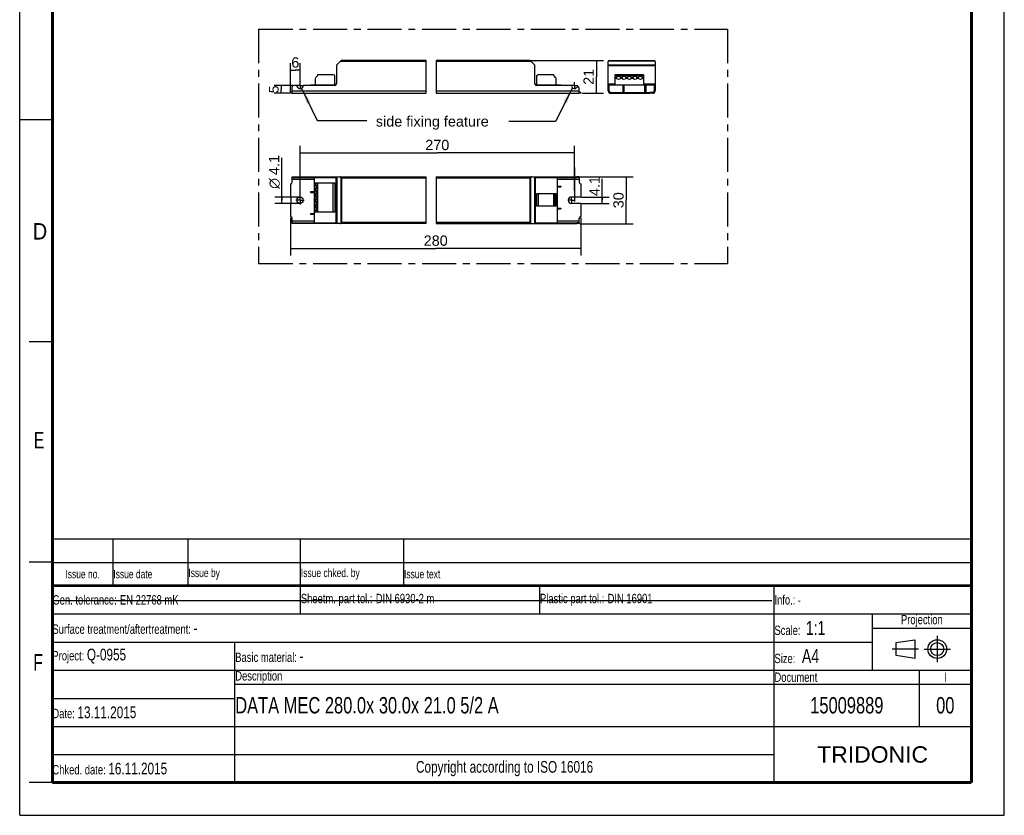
# Model space of a CAD drawing. Header units: millimetres. Extents: x 0 to 210, y 0 to 297.
# Tile 1 of 2: x 0 to 210, y 0 to 170. Entities that reach past the tile are written whole.
import ezdxf
from ezdxf.enums import TextEntityAlignment as Align

# ---------------------------------------------------------------- set-up
doc = ezdxf.new("R2010")
doc.units = ezdxf.units.MM
doc.header["$LTSCALE"] = 19.36
doc.linetypes.add('CENTER', pattern=[0.6, 0.375, -0.075, 0.075, -0.075])
doc.layers.get('0').update_dxf_attribs({"linetype": 'CONTINUOUS'})
for name, color, linetype in [('DEFAULT_1', 7, 'CENTER'), ('Z_AXIS', 7, 'CONTINUOUS'), ('Z_DIM_2D', 7, 'CONTINUOUS'), ('Z_NOTICE', 7, 'CONTINUOUS')]:
    doc.layers.add(name, color=color, linetype=linetype)
doc.styles.get("Standard").update_dxf_attribs({"font": 'txt', "width": 0.7})
doc.styles.add('TEXTSTYLE_2', font='txt', dxfattribs={"width": 0.75})
doc.styles.add('TEXTSTYLE_3', font='helveticaneueltw1g-ltcn.otf')
doc.styles.add('TEXTSTYLE_4', font='gdt', dxfattribs={"width": 0.7})
doc.styles.add('TEXTSTYLE_5', font='arial.ttf')
doc.dimstyles.new('DIMSTYLE_1', dxfattribs={"dimtxt": 2.2, "dimasz": 3.5, "dimexe": 1.5, "dimexo": 0, "dimgap": 0.55, "dimtad": 1, "dimdec": 1, "dimlfac": 3, "dimdsep": 46, "dimtxsty": 'TEXTSTYLE_3', "dimblk": '_FILLED', "dimblk1": '_FILLED', "dimblk2": '_FILLED', "dimcen": 0.09, "dimclrt": 5, "dimadec": 0, "dimazin": 0, "dimtp": 0.1, "dimtm": 0.1, "dimtfac": 1, "dimtdec": 1, "dimtofl": 0, "dimtmove": 0, "dimatfit": 3, "dimldrblk": '_FILLED', "dimfxl": 0, "dimtolj": 1, "dimarcsym": 0})
doc.dimstyles.new('DIMSTYLE_2', dxfattribs={"dimtxt": 2.2, "dimasz": 3.5, "dimexe": 1.5, "dimexo": 0, "dimgap": 0.55, "dimtad": 1, "dimdec": 1, "dimlfac": 3, "dimdsep": 46, "dimtxsty": 'TEXTSTYLE_3', "dimblk": '_FILLED', "dimblk1": '_FILLED', "dimblk2": '_FILLED', "dimcen": 0.09, "dimclrt": 5, "dimadec": 0, "dimazin": 0, "dimtp": 0.2, "dimtm": 0.2, "dimtfac": 1, "dimtdec": 1, "dimtofl": 0, "dimtmove": 0, "dimatfit": 3, "dimldrblk": '_FILLED', "dimfxl": 0, "dimtolj": 1, "dimarcsym": 0})
doc.dimstyles.new('DIMSTYLE_3', dxfattribs={"dimtxt": 2.2, "dimasz": 3.5, "dimexe": 1.5, "dimexo": 0, "dimgap": 0.55, "dimtad": 1, "dimdec": 1, "dimlfac": 3, "dimdsep": 46, "dimtxsty": 'TEXTSTYLE_3', "dimblk": '_FILLED', "dimblk1": '_FILLED', "dimblk2": '_FILLED', "dimcen": 0.09, "dimclrt": 5, "dimadec": 0, "dimazin": 0, "dimtp": 0.5, "dimtm": 0.5, "dimtfac": 1, "dimtdec": 1, "dimtofl": 0, "dimtmove": 0, "dimatfit": 3, "dimldrblk": '_FILLED', "dimfxl": 0, "dimtolj": 1, "dimarcsym": 0})
doc.dimstyles.new('DIMSTYLE_4', dxfattribs={"dimtxt": 2.1, "dimasz": 3.5, "dimexe": 1.5, "dimexo": 0, "dimgap": 0.525, "dimtad": 1, "dimdec": 1, "dimlfac": 3, "dimdsep": 46, "dimtxsty": 'TEXTSTYLE_3', "dimblk": '_FILLED', "dimblk1": '_FILLED', "dimblk2": '_FILLED', "dimcen": 0.09, "dimclrt": 5, "dimadec": 0, "dimazin": 0, "dimtp": 0.1, "dimtm": 0.1, "dimtfac": 1, "dimtdec": 1, "dimtofl": 0, "dimtmove": 0, "dimatfit": 3, "dimldrblk": '_FILLED', "dimfxl": 0, "dimtolj": 1, "dimarcsym": 0})
doc.dimstyles.get("Standard").update_dxf_attribs({"dimtxt": 3.5, "dimasz": 3.5, "dimexe": 1.5, "dimexo": 0, "dimtad": 1, "dimdec": 4, "dimdsep": 46, "dimtxsty": 'Standard', "dimblk": '_FILLED', "dimblk1": '_FILLED', "dimblk2": '_FILLED', "dimcen": 0.09, "dimclrt": 5, "dimadec": 0, "dimazin": 0, "dimtol": 1, "dimtp": 0.0001, "dimtm": 0.0001, "dimtfac": 1, "dimtdec": 4, "dimtofl": 0, "dimtmove": 0, "dimatfit": 3, "dimldrblk": '_FILLED', "dimfxl": 0, "dimtolj": 1, "dimarcsym": 0})

# ---------------------------------------------------------------- blocks, each defined once
blk = doc.blocks.new('PROJEKTIONSMETHODE_BL0', base_point=(192.31, 35.47))
at = {"color": 2, "linetype": 'Continuous'}
for p, q in [((186.91, 36.87), (190.91, 37.47)), ((186.91, 34.07), (186.91, 36.87)), ((190.91, 37.47), (190.91, 33.47)), ((190.91, 33.47), (186.91, 34.07))]:
    blk.add_line(p, q, dxfattribs=at)
for radius in [2, 1.4]:
    blk.add_circle((195.71, 35.47), radius, dxfattribs=at)
at = {"layer": 'DEFAULT_1', "color": 2, "linetype": 'CENTER'}
for p, q in [((195.71, 38.27), (195.71, 32.67)), ((191.71, 35.47), (186.11, 35.47)), ((192.91, 35.47), (198.5, 35.47))]:
    blk.add_line(p, q, dxfattribs=at)
blk = doc.blocks.new('*D2')
at = {"layer": 'Z_DIM_2D', "color": 2, "linetype": 'Continuous'}
for p, q in [((124.25, 131.24), (124.25, 135.81)), ((119.8, 130.56), (125.75, 130.56)), ((119.83, 131.93), (125.75, 131.93)), ((124.25, 131.93), (124.25, 131.24)), ((124.25, 130.56), (124.25, 131.24))]:
    blk.add_line(p, q, dxfattribs=at)
at = {"layer": 'Z_DIM_2D', "color": 5, "linetype": 'Continuous', "style": 'TEXTSTYLE_3'}
blk.add_text('4.1', height=2.2, rotation=90, dxfattribs=at).set_placement((123.7, 132.12))
blk = doc.blocks.new('_FILLED')
at = {"color": 0, "linetype": 'ByBlock'}
blk.add_solid([(0, 0), (-1, 0.125), (-1, -0.125)], dxfattribs=at)
blk = doc.blocks.new('_NONE')
blk = doc.blocks.new('*D3')
at = {"layer": 'Z_DIM_2D', "color": 2, "linetype": 'Continuous'}
for p, q in [((55.91, 131.24), (55.91, 140.3)), ((59.79, 131.93), (54.41, 131.93)), ((59.79, 130.56), (54.41, 130.56)), ((55.91, 131.93), (55.91, 131.24)), ((55.91, 130.56), (55.91, 131.24))]:
    blk.add_line(p, q, dxfattribs=at)
at = {"layer": 'Z_DIM_2D', "color": 5, "linetype": 'Continuous'}
for s, style, p in [('4.1', 'TEXTSTYLE_3', (55.36, 136.61)), ('n', 'TEXTSTYLE_4', (55.36, 133.68))]:
    blk.add_text(s, height=2.2, rotation=90, dxfattribs=dict(at, style=style)).set_placement(p)
blk = doc.blocks.new('*D4')
at = {"layer": 'Z_DIM_2D', "color": 2, "linetype": 'Continuous'}
for p, q in [((109.05, 161.07), (124.5, 161.07)), ((123, 161.07), (123, 157.57)), ((123, 154.07), (123, 157.57)), ((119.96, 154.07), (124.5, 154.07))]:
    blk.add_line(p, q, dxfattribs=at)
at = {"layer": 'Z_DIM_2D', "color": 5, "linetype": 'Continuous', "style": 'TEXTSTYLE_3'}
blk.add_text('21', height=2.2, rotation=90, dxfattribs=at).set_placement((122.45, 157.57), align=Align.CENTER)
blk = doc.blocks.new('*D5')
at = {"layer": 'Z_DIM_2D', "color": 2, "linetype": 'Continuous'}
for p, q in [((57.79, 154.34), (57.79, 160.49)), ((59.79, 156.38), (59.79, 160.49)), ((57.79, 158.99), (58.79, 158.99)), ((59.79, 158.99), (58.79, 158.99))]:
    blk.add_line(p, q, dxfattribs=at)
at = {"layer": 'Z_DIM_2D', "color": 5, "linetype": 'Continuous', "style": 'TEXTSTYLE_3'}
blk.add_text('6', height=2.2, dxfattribs=at).set_placement((58.79, 159.54), align=Align.CENTER)
blk = doc.blocks.new('*D6')
at = {"layer": 'Z_DIM_2D', "color": 2, "linetype": 'Continuous'}
for p, q in [((57.79, 127.52), (57.79, 119.47)), ((119.67, 127.52), (119.67, 119.47)), ((57.79, 120.97), (88.73, 120.97)), ((119.67, 120.97), (88.73, 120.97))]:
    blk.add_line(p, q, dxfattribs=at)
at = {"layer": 'Z_DIM_2D', "color": 5, "linetype": 'Continuous', "style": 'TEXTSTYLE_3'}
blk.add_text('280', height=2.2, dxfattribs=at).set_placement((88.73, 121.52), align=Align.CENTER)
blk = doc.blocks.new('*D7')
at = {"layer": 'Z_DIM_2D', "color": 2, "linetype": 'Continuous'}
for p, q in [((119.5, 136.24), (130.86, 136.24)), ((129.36, 136.24), (129.36, 131.24)), ((129.36, 126.24), (129.36, 131.24)), ((119.49, 126.24), (130.86, 126.24))]:
    blk.add_line(p, q, dxfattribs=at)
at = {"layer": 'Z_DIM_2D', "color": 5, "linetype": 'Continuous', "style": 'TEXTSTYLE_3'}
blk.add_text('30', height=2.2, rotation=90, dxfattribs=at).set_placement((128.81, 131.24), align=Align.CENTER)
blk = doc.blocks.new('*D8')
at = {"layer": 'Z_DIM_2D', "color": 2, "linetype": 'Continuous'}
for p, q in [((59.79, 132.13), (59.79, 142.88)), ((118.33, 133.35), (118.33, 142.88)), ((59.79, 141.38), (89.06, 141.38)), ((118.33, 141.38), (89.06, 141.38))]:
    blk.add_line(p, q, dxfattribs=at)
at = {"layer": 'Z_DIM_2D', "color": 5, "linetype": 'Continuous', "style": 'TEXTSTYLE_3'}
blk.add_text('270', height=2.2, dxfattribs=at).set_placement((89.06, 141.93), align=Align.CENTER)
blk = doc.blocks.new('*D9')
at = {"layer": 'Z_DIM_2D', "color": 2, "linetype": 'Continuous'}
for p, q in [((58.26, 155.74), (54.27, 155.74)), ((55.77, 155.74), (55.77, 154.9)), ((57.65, 154.07), (54.27, 154.07)), ((55.77, 154.07), (55.77, 154.9))]:
    blk.add_line(p, q, dxfattribs=at)
at = {"layer": 'Z_DIM_2D', "color": 5, "linetype": 'Continuous', "style": 'TEXTSTYLE_3'}
blk.add_text('5', height=2.1, rotation=90, dxfattribs=at).set_placement((55.24, 154.9), align=Align.CENTER)
blk = doc.blocks.new('*T11')
at = {"color": 0, "linetype": 'ByBlock', "lineweight": -2}
for p, q in [((0, 42), (196, 42)), ((0, 0), (0, 42)), ((53, 36), (53, 42)), ((104, 36), (104, 42)), ((154, 0), (154, 42)), ((196, 0), (196, 42)), ((0, 36), (196, 36)), ((175, 24), (175, 36)), ((175, 33), (196, 33)), ((0, 30), (175, 30)), ((39, 0), (39, 30)), ((0, 24), (196, 24)), ((185, 12), (185, 24)), ((39, 21), (196, 21)), ((0, 18), (39, 18)), ((0, 12), (196, 12)), ((0, 6), (154, 6)), ((0, 0), (196, 0))]:
    blk.add_line(p, q, dxfattribs=at)
at = {"color": 5, "linetype": 'Continuous'}
for s, insert, char_height, width, attachment_point, style in [('Gen. tolerance:\\H2.5; \\H2.0;EN 22768 mK', (0.06, 39), 2, 52.88, 4, 'TEXTSTYLE_2'), ('Sheetm. part tol.:\\H2.5; \\H2.0;DIN 6930-2 m', (53.06, 39), 2, 50.88, 4, 'TEXTSTYLE_2'), ('Plastic part tol.:\\H2.5; \\H2.0;DIN 16901', (104.06, 39), 2, 49.88, 4, 'TEXTSTYLE_2'), ('Info.: \\H1.8;{\\W0.7;-}', (154.06, 39), 2, 41.88, 4, 'TEXTSTYLE_2'), ('Projection', (185.5, 34.5), 2, 20.88, 5, 'TEXTSTYLE_2'), ('Surface treatment/aftertreatment: \\H2.5;-', (0.06, 33), 2, 153.88, 4, 'TEXTSTYLE_2'), ('Scale:  \\H3.0;1:1', (154.06, 33), 2, 20.88, 4, 'TEXTSTYLE_2'), ('Project: \\H2.5;Q-0955', (0.06, 27), 2, 38.88, 4, 'TEXTSTYLE_2'), ('Basic material: \\H2.5;-', (39.06, 27), 2, 114.88, 4, 'TEXTSTYLE_2'), ('Size: \\H3.0; A4', (154.06, 27), 2, 20.88, 4, 'TEXTSTYLE_2'), ('Description', (39.06, 22.5), 2, 114.88, 4, 'TEXTSTYLE_2'), ('Document', (154.06, 22.5), 2, 30.88, 4, 'TEXTSTYLE_2'), ('I', (190.5, 22.5), 2, 10.88, 5, 'TEXTSTYLE_2'), ('Date: \\H2.5;13.11.2015', (0.06, 15), 2, 38.88, 4, 'TEXTSTYLE_2'), ('TRIDONIC', (175, 6), 3.5, 41.88, 5, 'TEXTSTYLE_5'), ('Chked. date: \\H2.5;16.11.2015', (0.06, 3), 2, 38.88, 4, 'TEXTSTYLE_2'), ('Copyright according to ISO 16016', (96.5, 3), 2.5, 114.88, 5, 'TEXTSTYLE_2')]:
    blk.add_mtext(s, dxfattribs=dict(at, insert=insert, char_height=char_height, width=width, attachment_point=attachment_point, style=style))
at = {"color": 7, "linetype": 'Continuous', "char_height": 3.5, "style": 'TEXTSTYLE_2'}
for s, insert, width, attachment_point in [('DATA MEC 280.0x 30.0x 21.0 5/2 A', (39.06, 16.5), 114.88, 4), ('15009889', (169.5, 16.5), 30.88, 5), ('00', (190.5, 16.5), 10.88, 5)]:
    blk.add_mtext(s, dxfattribs=dict(at, insert=insert, width=width, attachment_point=attachment_point))
blk = doc.blocks.new('*T12')
at = {"color": 0, "linetype": 'ByBlock', "lineweight": -2}
for p, q in [((0, 10), (196, 10)), ((0, 0), (0, 10)), ((13, 0), (13, 10)), ((29, 0), (29, 10)), ((53, 0), (53, 10)), ((75, 0), (75, 10)), ((196, 0), (196, 10)), ((0, 5), (196, 5)), ((0, 0), (196, 0))]:
    blk.add_line(p, q, dxfattribs=at)
at = {"color": 5, "linetype": 'Continuous', "char_height": 1.8, "style": 'TEXTSTYLE_2'}
for s, insert, width, attachment_point in [('Issue no.', (6.5, 2.5), 12.88, 5), ('Issue date ', (13.06, 2.5), 15.88, 4), ('Issue by ', (29.06, 2.5), 23.88, 4), ('Issue chked. by', (53.06, 2.5), 21.88, 4), ('Issue text ', (75.06, 2.5), 120.88, 4)]:
    blk.add_mtext(s, dxfattribs=dict(at, insert=insert, width=width, attachment_point=attachment_point))

msp = doc.modelspace()

# ---------------------------------------------------------------- linework, layer by layer
at = {"color": 2, "linetype": 'Continuous'}
for p, q in [((0, 0), (0, 297)), ((210, 0), (210, 297)), ((86.707, 154.069), (86.707, 161.069)), ((88.818, 161.069), (88.818, 154.069)), ((0, 148.5), (7, 148.5)), ((86.707, 126.243), (86.707, 136.243)), ((88.818, 136.243), (88.818, 126.243)), ((7, 101), (2, 101)), ((7, 54), (2, 54)), ((7, 7), (2, 7)), ((0, 0), (210, 0))]:
    msp.add_line(p, q, dxfattribs=at)
at = {"color": 7, "linetype": 'Continuous'}
for p, q in [((67.552, 159.972), (67.552, 156.069)), ((67.62, 160.137), (68.484, 161)), ((86.707, 161.069), (68.649, 161.069)), ((108.805, 161.069), (88.818, 161.069)), ((108.97, 161), (109.833, 160.137)), ((109.902, 156.069), (109.902, 159.972)), ((125.53, 154.602), (125.53, 160.835)), ((125.764, 161.069), (135.297, 161.069)), ((135.53, 160.835), (135.53, 154.602)), ((58.119, 154.069), (58.119, 155.402)), ((58.969, 155.735), (58.452, 155.735)), ((67.219, 155.735), (60.602, 155.735)), ((62.035, 155.835), (62.035, 155.735)), ((62.035, 155.835), (62.785, 155.835)), ((62.785, 155.885), (62.785, 155.735)), ((62.785, 155.885), (67.497, 155.885)), ((109.956, 155.885), (114.668, 155.885)), ((117.518, 155.735), (110.235, 155.735)), ((114.668, 155.885), (114.668, 155.735)), ((114.668, 155.835), (115.418, 155.835)), ((115.418, 155.735), (115.418, 155.835)), ((125.53, 155.735), (125.697, 155.735)), ((125.697, 154.602), (125.697, 155.885)), ((125.697, 155.885), (135.364, 155.885)), ((128.697, 154.235), (128.697, 155.835)), ((128.697, 155.835), (128.864, 155.835)), ((128.864, 155.835), (128.864, 154.235)), ((133.364, 155.835), (133.53, 155.835)), ((133.364, 154.235), (133.364, 155.835)), ((133.53, 155.835), (133.53, 154.235)), ((135.364, 154.602), (135.364, 155.885)), ((135.364, 155.735), (135.53, 155.735)), ((58.119, 154.069), (86.707, 154.069)), ((88.818, 154.069), (119.335, 154.069)), ((119.335, 154.069), (119.335, 155.158)), ((126.064, 154.235), (126.697, 154.235)), ((126.064, 154.069), (126.697, 154.069)), ((134.997, 154.235), (134.364, 154.235)), ((134.997, 154.069), (134.364, 154.069)), ((58.119, 135.077), (58.119, 136.243)), ((58.119, 136.243), (86.707, 136.243)), ((58.119, 136.077), (67.497, 136.077)), ((62.785, 136.077), (62.785, 126.41)), ((67.497, 126.41), (67.497, 136.077)), ((67.552, 136.243), (67.552, 126.243)), ((88.818, 136.243), (118.857, 136.243)), ((109.902, 136.243), (109.902, 126.243)), ((109.956, 136.077), (109.956, 126.41)), ((109.956, 136.077), (118.857, 136.077)), ((114.668, 136.077), (114.668, 126.41)), ((119.335, 136.077), (119.335, 135.077)), ((62.035, 133.077), (62.035, 132.91)), ((62.035, 133.077), (62.785, 133.077)), ((62.035, 132.91), (62.785, 132.91)), ((114.668, 134.243), (115.418, 134.243)), ((114.668, 134.077), (115.418, 134.077)), ((115.418, 134.243), (115.418, 134.077)), ((62.035, 128.41), (62.035, 128.243)), ((62.035, 128.41), (62.785, 128.41)), ((62.035, 128.243), (62.785, 128.243)), ((114.668, 129.577), (115.418, 129.577)), ((114.668, 129.41), (115.418, 129.41)), ((115.418, 129.577), (115.418, 129.41)), ((58.119, 126.243), (58.119, 127.41)), ((58.119, 126.41), (67.497, 126.41)), ((86.707, 126.243), (58.119, 126.243)), ((88.818, 126.243), (118.857, 126.243)), ((109.956, 126.41), (118.857, 126.41)), ((119.335, 126.41), (119.335, 127.41)), ((7.1, 45.829), (160.431, 45.819))]:
    msp.add_line(p, q, dxfattribs=at)
at = {"color": 9, "linetype": 'Continuous'}
for p, q in [((86.707, 160.835), (68.319, 160.835)), ((109.135, 160.835), (88.818, 160.835)), ((125.53, 160.137), (135.53, 160.137)), ((125.53, 159.972), (135.53, 159.972)), ((125.599, 161), (135.462, 161)), ((125.53, 156.069), (126.914, 156.069)), ((125.53, 155.402), (125.697, 155.402)), ((133.047, 156.069), (135.53, 156.069)), ((135.364, 155.402), (135.53, 155.402)), ((58.119, 154.602), (86.707, 154.602)), ((88.818, 154.602), (119.335, 154.602)), ((58.119, 135.71), (62.785, 135.71)), ((58.452, 136.243), (58.452, 136.077)), ((58.969, 136.077), (58.969, 136.243)), ((59.132, 136.077), (59.132, 136.243)), ((60.439, 136.243), (60.439, 136.077)), ((60.602, 136.243), (60.602, 136.077)), ((67.219, 136.243), (67.219, 136.077)), ((67.62, 136.243), (67.62, 126.243)), ((68.484, 136.175), (68.484, 126.312)), ((68.649, 136.01), (68.649, 126.477)), ((68.649, 136.01), (86.707, 136.01)), ((88.818, 136.01), (108.805, 136.01)), ((108.805, 136.01), (108.805, 126.477)), ((108.97, 136.175), (108.97, 126.312)), ((109.833, 136.243), (109.833, 126.243)), ((110.235, 136.077), (110.235, 136.243)), ((114.668, 135.71), (119.335, 135.71)), ((117.518, 136.077), (117.518, 136.243)), ((117.682, 136.077), (117.682, 136.243)), ((62.785, 126.777), (58.119, 126.777)), ((58.452, 126.41), (58.452, 126.243)), ((58.969, 126.243), (58.969, 126.41)), ((59.132, 126.243), (59.132, 126.41)), ((60.439, 126.41), (60.439, 126.243)), ((60.602, 126.41), (60.602, 126.243)), ((67.219, 126.41), (67.219, 126.243)), ((86.707, 126.477), (68.649, 126.477)), ((108.805, 126.477), (88.818, 126.477)), ((110.235, 126.243), (110.235, 126.41)), ((119.335, 126.777), (114.668, 126.777)), ((117.518, 126.243), (117.518, 126.41)), ((117.682, 126.243), (117.682, 126.41))]:
    msp.add_line(p, q, dxfattribs=at)
at = {"color": 7, "linetype": 'Continuous'}
for points, const_width in [([(7, 7), (7, 290)], 0.7), ([(203, 7), (203, 290)], 0.7), ([(7, 49), (203, 49)], 0.5), ([(7, 7), (203, 7)], 0.7)]:
    msp.add_lwpolyline(points, dxfattribs=dict(at, const_width=const_width))
for points in [[(68.484, 136.175), (68.462, 136.194), (68.439, 136.21), (68.412, 136.224), (68.383, 136.234), (68.352, 136.241), (68.319, 136.243)], [(68.649, 136.01), (68.62, 136.039), (68.591, 136.068), (68.563, 136.096), (68.535, 136.124), (68.508, 136.15), (68.484, 136.175)], [(108.919, 136.124), (108.863, 136.068), (108.834, 136.039), (108.805, 136.01)], [(108.97, 136.175), (108.945, 136.15), (108.919, 136.124)], [(109.135, 136.243), (109.102, 136.241), (109.071, 136.234), (109.042, 136.224), (109.015, 136.21), (108.991, 136.194), (108.97, 136.175)], [(68.319, 126.243), (68.352, 126.246), (68.383, 126.252), (68.412, 126.263), (68.439, 126.277), (68.462, 126.293), (68.484, 126.312)], [(68.535, 126.363), (68.509, 126.336), (68.484, 126.312)], [(68.649, 126.477), (68.62, 126.448), (68.591, 126.419), (68.535, 126.363)], [(108.805, 126.477), (108.834, 126.448), (108.863, 126.419), (108.919, 126.363)], [(108.919, 126.363), (108.945, 126.337), (108.97, 126.312)], [(108.97, 126.312), (108.991, 126.293), (109.015, 126.277), (109.042, 126.263), (109.071, 126.252), (109.102, 126.246), (109.135, 126.243)]]:
    msp.add_lwpolyline(points, dxfattribs=at)
for centre, radius, start, end in [((67.785, 159.972), 0.233, 135, 180), ((68.649, 160.835), 0.233, 90, 135), ((108.805, 160.835), 0.233, 45, 90), ((109.668, 159.972), 0.233, 0, 45), ((125.764, 160.835), 0.233, 90, 180), ((135.297, 160.835), 0.233, 0, 90), ((58.452, 155.402), 0.333, 90, 180), ((58.969, 155.569), 0.167, 11.53696, 90), ((59.785, 155.735), 0.667, 191.53696, 348.46304), ((60.602, 155.569), 0.167, 90, 168.46304), ((67.219, 156.069), 0.333, 270, 360), ((110.235, 156.069), 0.333, 180, 270), ((117.518, 155.569), 0.167, 11.53696, 90), ((118.335, 155.735), 0.667, 191.53696, 321.61591), ((126.064, 154.602), 0.533, 180, 270), ((126.064, 154.602), 0.367, 180, 270), ((134.997, 154.602), 0.533, 270, 360), ((134.997, 154.602), 0.367, 270, 360)]:
    msp.add_arc(centre, radius, start, end, dxfattribs=at)
at = {"layer": 'DEFAULT_1', "color": 5, "linetype": 'CENTER'}
for p, q in [((50.967, 167.757), (50.967, 117.744)), ((50.967, 167.757), (150.982, 167.757)), ((150.982, 167.757), (150.982, 117.744)), ((50.967, 117.744), (150.982, 117.744))]:
    msp.add_line(p, q, dxfattribs=at)
at = {"layer": 'Z_AXIS', "color": 7, "linetype": 'Continuous'}
for p, q in [((63.489, 157.79), (63.15, 157.45)), ((63.519, 157.952), (63.519, 157.86)), ((66.885, 158.019), (63.585, 158.019)), ((67.219, 155.885), (67.219, 157.685)), ((110.235, 157.685), (110.235, 155.885)), ((113.868, 158.019), (110.568, 158.019)), ((113.935, 157.86), (113.935, 157.952)), ((114.304, 157.449), (113.964, 157.789)), ((126.914, 158.019), (126.914, 155.885)), ((133.047, 158.019), (126.914, 158.019)), ((133.047, 158.019), (133.047, 155.885)), ((63.052, 157.214), (63.052, 155.885)), ((114.402, 155.885), (114.402, 157.214)), ((57.785, 154.069), (57.785, 154.235)), ((58.119, 154.235), (57.785, 154.235)), ((58.119, 154.069), (57.785, 154.069)), ((119.668, 154.235), (119.335, 154.235)), ((119.668, 154.069), (119.335, 154.069)), ((119.668, 154.235), (119.668, 154.069)), ((126.697, 154.235), (134.364, 154.235)), ((126.697, 154.069), (134.364, 154.069)), ((127.03, 154.069), (127.03, 154.235)), ((129.847, 154.069), (129.847, 154.235)), ((131.214, 154.069), (131.214, 154.235)), ((134.03, 154.069), (134.03, 154.235)), ((57.785, 134.743), (57.785, 131.927)), ((63.052, 128.727), (63.052, 134.86)), ((67.219, 134.86), (63.052, 134.86)), ((63.519, 128.727), (63.519, 134.86)), ((67.219, 134.86), (67.219, 128.727)), ((119.335, 136.243), (118.857, 136.243)), ((118.857, 136.077), (118.857, 136.243)), ((119.335, 136.077), (118.857, 136.077)), ((119.335, 136.243), (119.335, 136.077)), ((119.668, 134.743), (119.668, 131.927)), ((114.402, 132.593), (110.235, 132.593)), ((110.235, 132.593), (110.235, 129.96)), ((113.935, 132.593), (113.935, 129.96)), ((114.402, 129.96), (114.402, 132.593)), ((57.785, 131.927), (57.819, 131.927)), ((57.785, 130.56), (57.785, 127.743)), ((57.785, 130.56), (57.819, 130.56)), ((57.885, 130.627), (57.885, 131.86)), ((119.668, 131.927), (117.668, 131.927)), ((119.668, 130.56), (117.668, 130.56)), ((119.668, 130.56), (119.668, 127.743)), ((67.219, 128.727), (63.052, 128.727)), ((114.402, 129.96), (110.235, 129.96)), ((119.335, 126.41), (118.857, 126.41)), ((118.857, 126.243), (118.857, 126.41)), ((119.335, 126.243), (118.857, 126.243)), ((119.335, 126.41), (119.335, 126.243))]:
    msp.add_line(p, q, dxfattribs=at)
at = {"layer": 'Z_AXIS', "color": 9, "linetype": 'Continuous'}
for p, q in [((133.047, 157.952), (126.914, 157.952)), ((133.047, 157.86), (126.914, 157.86)), ((133.047, 157.79), (126.914, 157.79)), ((127.36, 157.45), (126.914, 157.45)), ((127.374, 157.214), (126.914, 157.214)), ((128.541, 157.214), (128.053, 157.214)), ((128.527, 157.45), (128.067, 157.45)), ((129.707, 157.214), (129.22, 157.214)), ((129.694, 157.45), (129.234, 157.45)), ((130.874, 157.214), (130.387, 157.214)), ((130.86, 157.45), (130.4, 157.45)), ((132.041, 157.214), (131.553, 157.214)), ((132.027, 157.45), (131.567, 157.45)), ((133.047, 157.214), (132.72, 157.214)), ((133.047, 157.45), (132.734, 157.45)), ((126.697, 154.235), (126.697, 154.069)), ((129.914, 154.235), (129.914, 154.069)), ((131.147, 154.235), (131.147, 154.069)), ((134.364, 154.235), (134.364, 154.069)), ((63.15, 134.413), (63.15, 134.86)), ((63.489, 128.727), (63.489, 134.86)), ((63.585, 128.727), (63.585, 134.86)), ((66.885, 128.727), (66.885, 134.86)), ((63.15, 133.247), (63.15, 133.707)), ((63.15, 132.08), (63.15, 132.54)), ((110.568, 132.593), (110.568, 129.96)), ((113.868, 132.593), (113.868, 129.96)), ((113.964, 132.593), (113.964, 129.96)), ((114.304, 132.593), (114.304, 132.28)), ((63.15, 130.913), (63.15, 131.373)), ((63.15, 129.747), (63.15, 130.207)), ((114.304, 131.573), (114.304, 131.114)), ((114.304, 130.407), (114.304, 129.96)), ((63.15, 128.727), (63.15, 129.04))]:
    msp.add_line(p, q, dxfattribs=at)
at = {"layer": 'Z_AXIS', "color": 9, "linetype": 'CENTER'}
for p, q in [((59.785, 155.735), (59.115, 155.735)), ((59.785, 155.735), (59.785, 156.406)), ((59.785, 155.735), (59.785, 155.065)), ((59.785, 155.735), (60.456, 155.735)), ((118.335, 155.735), (117.633, 155.735)), ((118.335, 155.735), (118.335, 156.437)), ((118.335, 155.735), (119.037, 155.735)), ((118.335, 155.735), (118.335, 155.033)), ((118.335, 138.243), (118.335, 130.03)), ((59.785, 131.243), (58.903, 131.243)), ((59.785, 131.243), (59.785, 132.126)), ((59.785, 131.243), (59.785, 130.361)), ((59.785, 131.243), (60.668, 131.243)), ((117.668, 131.243), (116.885, 131.243)), ((117.668, 131.243), (117.668, 132.026)), ((117.668, 131.243), (118.451, 131.243)), ((117.668, 131.243), (117.668, 130.46))]:
    msp.add_line(p, q, dxfattribs=at)
at = {"layer": 'Z_AXIS', "color": 7, "linetype": 'Continuous'}
for points in [[(63.052, 134.4), (63.053, 134.408), (63.055, 134.415), (63.059, 134.42), (63.065, 134.424), (63.073, 134.426), (63.082, 134.427)], [(63.082, 134.427), (63.095, 134.426), (63.111, 134.423)], [(63.111, 134.423), (63.129, 134.419), (63.15, 134.413)], [(63.15, 133.707), (63.191, 133.721), (63.228, 133.739), (63.263, 133.76), (63.293, 133.784), (63.321, 133.811), (63.345, 133.84), (63.365, 133.87), (63.382, 133.901), (63.395, 133.932), (63.406, 133.964), (63.413, 133.996), (63.417, 134.028), (63.419, 134.06), (63.417, 134.091), (63.413, 134.123), (63.406, 134.155), (63.396, 134.187), (63.382, 134.219), (63.366, 134.25), (63.345, 134.28), (63.321, 134.309), (63.294, 134.336), (63.263, 134.36), (63.229, 134.381), (63.191, 134.399), (63.15, 134.413)], [(63.082, 133.693), (63.073, 133.694), (63.065, 133.696), (63.059, 133.7), (63.055, 133.705), (63.053, 133.712), (63.052, 133.72)], [(63.052, 133.233), (63.053, 133.242), (63.055, 133.248), (63.059, 133.254), (63.065, 133.257), (63.073, 133.259), (63.082, 133.26)], [(63.082, 132.527), (63.073, 132.527), (63.065, 132.53), (63.059, 132.533), (63.055, 132.538), (63.053, 132.545), (63.052, 132.554)], [(63.111, 133.697), (63.095, 133.694), (63.082, 133.693)], [(63.082, 133.26), (63.095, 133.259), (63.111, 133.257)], [(63.111, 132.53), (63.095, 132.528), (63.082, 132.527)], [(63.15, 133.707), (63.129, 133.701), (63.111, 133.697)], [(63.111, 133.257), (63.129, 133.252), (63.15, 133.247)], [(63.15, 132.54), (63.129, 132.534), (63.111, 132.53)], [(63.15, 132.54), (63.191, 132.554), (63.228, 132.572), (63.263, 132.593), (63.293, 132.618), (63.321, 132.644), (63.345, 132.673), (63.365, 132.703), (63.382, 132.734), (63.395, 132.766), (63.406, 132.797), (63.413, 132.829), (63.417, 132.861), (63.419, 132.893), (63.417, 132.925), (63.413, 132.957), (63.406, 132.989), (63.396, 133.02), (63.382, 133.052), (63.366, 133.083), (63.345, 133.113), (63.321, 133.142), (63.294, 133.169), (63.263, 133.193), (63.229, 133.215), (63.191, 133.232), (63.15, 133.247)], [(63.052, 132.067), (63.053, 132.075), (63.055, 132.082), (63.059, 132.087), (63.065, 132.091), (63.073, 132.093), (63.082, 132.093)], [(63.082, 131.36), (63.073, 131.361), (63.065, 131.363), (63.059, 131.367), (63.055, 131.372), (63.053, 131.379), (63.052, 131.387)], [(63.052, 130.9), (63.053, 130.908), (63.055, 130.915), (63.059, 130.92), (63.065, 130.924), (63.073, 130.926), (63.082, 130.927)], [(63.082, 130.193), (63.073, 130.194), (63.065, 130.196), (63.059, 130.2), (63.055, 130.205), (63.053, 130.212), (63.052, 130.22)], [(63.082, 132.093), (63.095, 132.092), (63.111, 132.09)], [(63.111, 131.364), (63.095, 131.361), (63.082, 131.36)], [(63.082, 130.927), (63.095, 130.926), (63.111, 130.923)], [(63.111, 132.09), (63.129, 132.086), (63.15, 132.08)], [(63.15, 131.373), (63.129, 131.368), (63.111, 131.364)], [(63.111, 130.923), (63.129, 130.919), (63.15, 130.913)], [(63.15, 130.207), (63.129, 130.201), (63.111, 130.197)], [(63.15, 131.373), (63.191, 131.388), (63.228, 131.405), (63.263, 131.427), (63.293, 131.451), (63.321, 131.478), (63.345, 131.506), (63.365, 131.536), (63.382, 131.567), (63.395, 131.599), (63.406, 131.631), (63.413, 131.663), (63.417, 131.695), (63.419, 131.726), (63.417, 131.758), (63.413, 131.79), (63.406, 131.822), (63.396, 131.854), (63.382, 131.885), (63.366, 131.917), (63.345, 131.947), (63.321, 131.975), (63.294, 132.002), (63.263, 132.027), (63.229, 132.048), (63.191, 132.066), (63.15, 132.08)], [(63.15, 130.207), (63.191, 130.221), (63.228, 130.239), (63.263, 130.26), (63.293, 130.284), (63.321, 130.311), (63.345, 130.34), (63.365, 130.37), (63.382, 130.401), (63.395, 130.432), (63.406, 130.464), (63.413, 130.496), (63.417, 130.528), (63.419, 130.56), (63.417, 130.591), (63.413, 130.623), (63.406, 130.655), (63.396, 130.687), (63.382, 130.719), (63.366, 130.75), (63.345, 130.78), (63.321, 130.809), (63.294, 130.836), (63.263, 130.86), (63.229, 130.881), (63.191, 130.899), (63.15, 130.913)], [(114.304, 132.28), (114.266, 132.267), (114.23, 132.251), (114.198, 132.232), (114.168, 132.21), (114.142, 132.186), (114.118, 132.16), (114.098, 132.132), (114.08, 132.104), (114.066, 132.075), (114.054, 132.045), (114.046, 132.016), (114.04, 131.986), (114.036, 131.956), (114.035, 131.927)], [(114.035, 131.927), (114.036, 131.897), (114.04, 131.868), (114.046, 131.838), (114.054, 131.808), (114.066, 131.779), (114.08, 131.75), (114.098, 131.721), (114.118, 131.694), (114.142, 131.668), (114.168, 131.644), (114.198, 131.622), (114.23, 131.603), (114.266, 131.586), (114.304, 131.573)], [(114.304, 131.114), (114.266, 131.1), (114.23, 131.084), (114.198, 131.065), (114.168, 131.043), (114.142, 131.019), (114.118, 130.993), (114.098, 130.966), (114.08, 130.937), (114.066, 130.908), (114.054, 130.879), (114.046, 130.849), (114.04, 130.819), (114.036, 130.79), (114.035, 130.76)], [(114.035, 130.76), (114.036, 130.731), (114.04, 130.701), (114.046, 130.671), (114.054, 130.642), (114.066, 130.612), (114.08, 130.583), (114.098, 130.555), (114.118, 130.527), (114.142, 130.501), (114.168, 130.477), (114.198, 130.455), (114.23, 130.436), (114.266, 130.42), (114.304, 130.407)], [(114.371, 132.293), (114.364, 132.293), (114.348, 132.291), (114.328, 132.287), (114.304, 132.28)], [(114.304, 131.573), (114.318, 131.569), (114.332, 131.566), (114.344, 131.563), (114.355, 131.561), (114.366, 131.56), (114.371, 131.56)], [(114.371, 131.127), (114.364, 131.126), (114.348, 131.124), (114.328, 131.12), (114.304, 131.114)], [(114.304, 130.407), (114.318, 130.403), (114.332, 130.399), (114.344, 130.397), (114.355, 130.395), (114.366, 130.394), (114.371, 130.393)], [(114.402, 132.266), (114.4, 132.278), (114.395, 132.286), (114.388, 132.291), (114.378, 132.293), (114.371, 132.293)], [(114.371, 131.56), (114.375, 131.56), (114.383, 131.561), (114.389, 131.563), (114.395, 131.567), (114.398, 131.572), (114.401, 131.579), (114.402, 131.587)], [(114.402, 131.1), (114.4, 131.111), (114.395, 131.119), (114.388, 131.124), (114.378, 131.127), (114.371, 131.127)], [(114.371, 130.393), (114.375, 130.394), (114.383, 130.394), (114.389, 130.397), (114.395, 130.4), (114.398, 130.405), (114.401, 130.412), (114.402, 130.42)], [(63.052, 129.733), (63.053, 129.742), (63.055, 129.748), (63.059, 129.754), (63.065, 129.757), (63.073, 129.759), (63.082, 129.76)], [(63.082, 129.027), (63.073, 129.027), (63.065, 129.03), (63.059, 129.033), (63.055, 129.038), (63.053, 129.045), (63.052, 129.054)], [(63.111, 130.197), (63.095, 130.194), (63.082, 130.193)], [(63.082, 129.76), (63.095, 129.759), (63.111, 129.757)], [(63.111, 129.03), (63.095, 129.028), (63.082, 129.027)], [(63.111, 129.757), (63.129, 129.752), (63.15, 129.747)], [(63.15, 129.04), (63.129, 129.034), (63.111, 129.03)], [(63.15, 129.04), (63.191, 129.054), (63.228, 129.072), (63.263, 129.093), (63.293, 129.118), (63.321, 129.144), (63.345, 129.173), (63.365, 129.203), (63.382, 129.234), (63.395, 129.266), (63.406, 129.297), (63.413, 129.329), (63.417, 129.361), (63.419, 129.393), (63.417, 129.425), (63.413, 129.457), (63.406, 129.489), (63.396, 129.52), (63.382, 129.552), (63.366, 129.583), (63.345, 129.613), (63.321, 129.642), (63.294, 129.669), (63.263, 129.693), (63.229, 129.715), (63.191, 129.732), (63.15, 129.747)]]:
    msp.add_lwpolyline(points, dxfattribs=at)
for centre, radius in [((127.714, 157.352), 0.367), ((128.88, 157.352), 0.367), ((130.047, 157.352), 0.367), ((131.214, 157.352), 0.367), ((132.38, 157.352), 0.367), ((59.785, 131.243), 0.683)]:
    msp.add_circle(centre, radius, dxfattribs=at)
for centre, radius, start, end in [((63.419, 157.86), 0.1, 315, 360), ((63.585, 157.952), 0.0667, 90, 180), ((66.885, 157.685), 0.333, 0, 90), ((110.568, 157.685), 0.333, 90, 180), ((113.868, 157.952), 0.0667, 0, 90), ((114.035, 157.86), 0.1, 180, 225), ((63.385, 157.214), 0.333, 135, 180), ((114.068, 157.214), 0.333, 0, 45), ((119.068, 155.158), 0.267, 0, 142.21684), ((57.785, 135.077), 0.333, 270, 360), ((119.668, 135.077), 0.333, 180, 270), ((57.819, 131.86), 0.0667, 0, 90), ((57.819, 130.627), 0.0667, 270, 360), ((117.668, 131.243), 0.683, 90, 270), ((57.785, 127.41), 0.333, 0, 90), ((119.668, 127.41), 0.333, 90, 180)]:
    msp.add_arc(centre, radius, start, end, dxfattribs=at)

# ---------------------------------------------------------------- block references
for name, p in [('*T12', (6.914, 48.96)), ('*T11', (6.914, 6.96))]:
    msp.add_blockref(name, p)
at = {"color": 2, "linetype": 'Continuous'}
msp.add_blockref('PROJEKTIONSMETHODE_BL0', (192.305, 35.47), dxfattribs=at)

# ---------------------------------------------------------------- texts
at = {"color": 5, "linetype": 'Continuous', "style": 'TEXTSTYLE_2'}
for s, width, p in [('D', 0.904762, (2.807, 122.857)), ('E', 0.714286, (3.002, 78.302)), ('F', 0.714286, (2.922, 30.897))]:
    msp.add_text(s, height=3.5, dxfattribs=dict(at, width=width)).set_placement(p)
at = {"layer": 'Z_NOTICE', "color": 5, "linetype": 'Continuous', "style": 'TEXTSTYLE_3'}
msp.add_text('side fixing feature     ', height=2.2, dxfattribs=at).set_placement((104.31, 146.966), align=Align.RIGHT)

# ---------------------------------------------------------------- dimensions: what is measured, and where the dimension line sits
at = {"layer": 'Z_DIM_2D', "color": 2, "linetype": 'Continuous'}
for base, p1, p2, angle, dimstyle, picture, middle in [((57.785, 158.986), (59.785, 156.385), (57.785, 154.34), 180, 'DIMSTYLE_1', '*D5', (58.785, 158.986)), ((122.999, 154.069), (109.049, 161.069), (119.962, 154.069), 270, 'DIMSTYLE_2', '*D4', (122.999, 157.343)), ((55.767, 155.735), (57.65, 154.069), (58.259, 155.735), 90, 'DIMSTYLE_4', '*D9', (55.767, 154.902)), ((129.356, 136.243), (119.493, 126.243), (119.501, 136.243), 90, 'DIMSTYLE_2', '*D7', (129.356, 131.239)), ((124.246, 131.927), (119.797, 130.56), (119.828, 131.927), 90, 'DIMSTYLE_1', '*D2', (124.246, 133.721))]:
    dim = msp.add_linear_dim(base=base, p1=p1, p2=p2, angle=angle, dimstyle=dimstyle, override={"dimblk1": 'NONE', "dimblk2": 'NONE', "dimsah": 1}, dxfattribs=at)
    dim.commit()
    dim.dimension.update_dxf_attribs({"geometry": picture, "text_midpoint": middle, "dimtype": 160})
for base, p1, p2, picture, middle in [((118.3349, 141.3764), (59.7854, 132.1261), (118.3349, 133.3455), '*D8', (89.0642, 141.3764)), ((119.668, 120.971), (57.785, 127.519), (119.668, 127.516), '*D6', (88.731, 120.971))]:
    dim = msp.add_linear_dim(base=base, p1=p1, p2=p2, dimstyle='DIMSTYLE_3', override={"dimblk1": 'NONE', "dimblk2": 'NONE', "dimsah": 1}, dxfattribs=at)
    dim.commit()
    dim.dimension.update_dxf_attribs({"geometry": picture, "text_midpoint": middle, "dimtype": 160})
dim = msp.add_linear_dim(base=(55.905, 130.56), p1=(59.785, 131.927), p2=(59.785, 130.56), angle=270, text='%%c<>', dimstyle='DIMSTYLE_1', override={"dimblk1": 'NONE', "dimblk2": 'NONE', "dimsah": 1}, dxfattribs=at)
dim.commit()
dim.dimension.update_dxf_attribs({"geometry": '*D3', "text_midpoint": (55.905, 136.989), "dimtype": 160})

# ---------------------------------------------------------------- leaders
at = {"layer": 'Z_NOTICE', "color": 2, "linetype": 'Continuous'}
for points in [[(60.129, 155.164), (63.418, 148.218), (74.03, 148.218)], [(117.902, 155.228), (114.279, 148.066), (104.31, 148.066)]]:
    msp.add_leader(points, dimstyle='Standard', override={"dimtad": 0}, dxfattribs=at)

doc.saveas('drawing.dxf')
